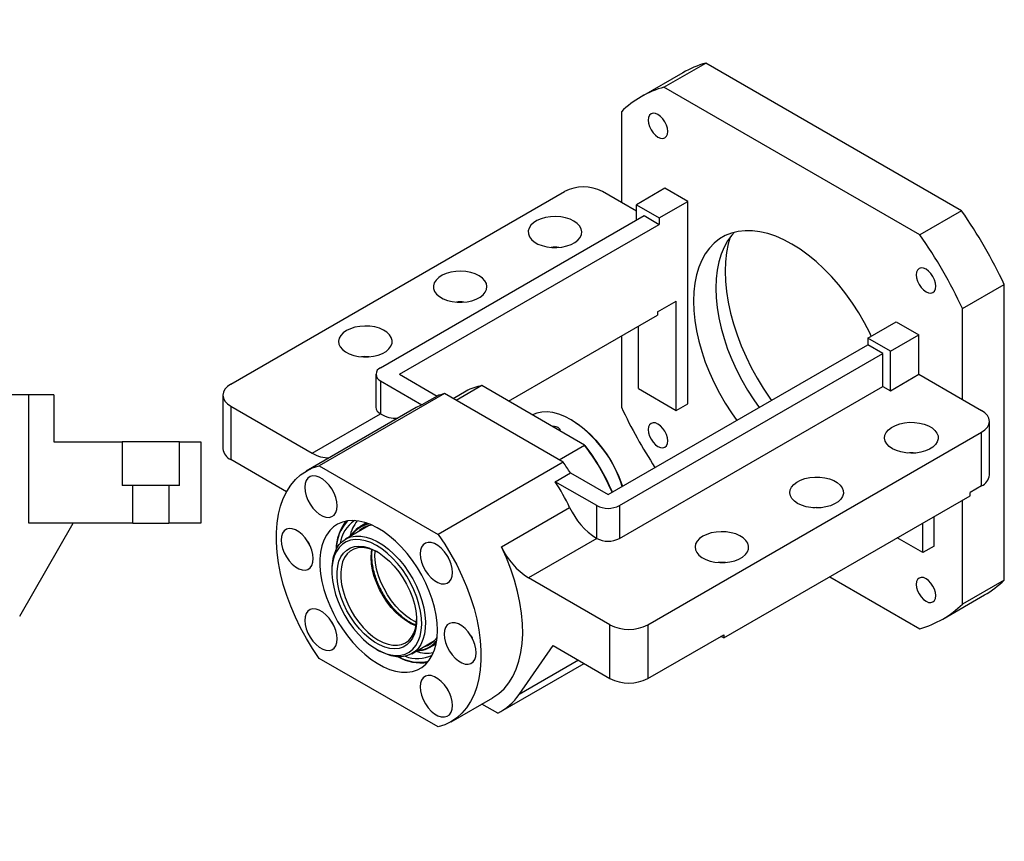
# Model space of a CAD drawing. Header units: millimetres. Extents: x 22 to 332, y 12 to 190.
# Tile 3 of 3: x 170 to 275, y 102 to 190. Entities that reach past the tile are written whole.
import ezdxf

# ---------------------------------------------------------------- set-up
doc = ezdxf.new("R2010")
doc.units = ezdxf.units.MM
doc.layers.add('圖層0', color=7, linetype='Continuous')
doc.styles.add('SLDTEXTSTYLE0', font='TXT', dxfattribs={"width": 0.7})
doc.styles.add('SLDTEXTSTYLE1', font='TXT', dxfattribs={"width": 0.7, "bigfont": 'bigfont'})
doc.styles.add('SLDTEXTSTYLE4', font='TXT', dxfattribs={"width": 0.625, "bigfont": 'bigfont'})

# ---------------------------------------------------------------- blocks, each defined once
blk = doc.blocks.new('SW_NOTE_2')
at = {"layer": '圖層0', "color": 0, "char_height": 2.6458, "attachment_point": 2}
for s, insert, style in [('\\M+19655\\M+196CA\\M+19AA4 BU-BU', (9.88, 3.41), 'SLDTEXTSTYLE1'), ('\\M+194E4\\M+197E1 1 : 3', (10.25, -1.26), 'SLDTEXTSTYLE4')]:
    blk.add_mtext(s, dxfattribs=dict(at, insert=insert, style=style))

msp = doc.modelspace()

# ---------------------------------------------------------------- linework, layer by layer
at = {"color": 7, "linetype": 'Continuous', "lineweight": 25}
for p, q in [((238.6168, 182.76), (243.0614, 185.3259)), ((270.3356, 169.5808), (243.0614, 185.3259)), ((240.6284, 184.2939), (236.1837, 181.728)), ((265.8909, 167.015), (238.6168, 182.76)), ((234.0711, 180.135), (234.0711, 170.4531)), ((192.4528, 151.0926), (228.0102, 171.6194)), ((234.0711, 170.4531), (232.0508, 171.6194)), ((238.7178, 171.97), (235.6873, 170.2206)), ((241.1421, 170.5705), (238.7178, 171.97)), ((235.6873, 169.5201), (234.0711, 170.4531)), ((235.6873, 170.2206), (238.1117, 168.821)), ((235.6873, 168.5876), (235.6873, 170.2206)), ((238.1117, 168.821), (241.1421, 170.5705)), ((241.1421, 148.9904), (241.1421, 170.5705)), ((208.4132, 152.8426), (236.4954, 169.0542)), ((236.4954, 169.0542), (238.1117, 168.1211)), ((270.3356, 169.5808), (265.8909, 167.015)), ((210.4335, 152.1428), (238.1117, 168.1211)), ((238.1117, 168.821), (238.1117, 168.1211)), ((270.4366, 159.1416), (274.8812, 161.7075)), ((274.8812, 130.2123), (274.8812, 161.7075)), ((237.9097, 158.7892), (239.93, 159.9555)), ((239.93, 148.2907), (239.93, 159.9555)), ((222.0516, 149.2847), (237.9097, 158.4393)), ((237.9097, 158.7892), (237.9097, 158.4393)), ((270.4366, 149.4598), (270.4366, 159.1416)), ((260.335, 155.9917), (263.3655, 157.7412)), ((263.3655, 157.7412), (265.7899, 156.3416)), ((235.8894, 150.6233), (235.8894, 157.273)), ((262.7594, 154.5922), (265.7899, 156.3416)), ((265.7899, 152.1423), (265.7899, 156.3416)), ((232.6569, 139.3136), (260.335, 155.2918)), ((234.0711, 156.2233), (234.0711, 148.6398)), ((262.7594, 154.5922), (260.335, 155.9917)), ((260.335, 155.9917), (260.335, 155.2918)), ((261.9513, 154.3588), (260.335, 155.2918)), ((233.869, 138.1473), (261.9513, 154.3588)), ((261.9513, 150.8593), (261.9513, 154.3588)), ((262.7594, 150.3928), (262.7594, 154.5922)), ((207.9111, 152.1428), (207.9111, 148.6434)), ((210.4335, 152.1428), (214.4453, 149.8269)), ((262.7594, 150.3928), (265.7899, 152.1423)), ((265.7899, 152.1423), (270.4366, 149.4598)), ((208.4132, 151.4431), (212.8291, 148.8938)), ((208.4132, 151.4431), (208.4132, 147.9436)), ((215.2206, 150.0792), (201.8866, 142.3816)), ((227.8697, 142.777), (215.2206, 150.0792)), ((217.5344, 150.3429), (216.1491, 149.5432)), ((219.1957, 150.9334), (216.4684, 149.3589)), ((230.1576, 144.6052), (219.1957, 150.9334)), ((233.869, 134.6478), (261.9513, 150.8593)), ((235.8894, 150.6233), (239.93, 148.2907)), ((261.9513, 150.8593), (262.7594, 150.3928)), ((170.9363, 149.9499), (164.3171, 149.9499)), ((170.9363, 136.2833), (170.9363, 149.9499)), ((173.6029, 149.9499), (170.9363, 149.9499)), ((173.6029, 149.9499), (173.6029, 144.9499)), ((191.616, 149.9263), (191.616, 144.2105)), ((214.4453, 149.8269), (212.8291, 148.8938)), ((239.93, 148.2907), (241.1421, 148.9904)), ((270.4366, 149.4598), (272.4569, 148.2935)), ((192.4528, 148.76), (192.4528, 143.0442)), ((192.4528, 148.76), (201.1419, 143.7439)), ((212.2153, 148.5919), (200.4975, 141.8274)), ((201.1419, 143.7439), (208.415, 147.9426)), ((208.4132, 147.9436), (208.415, 147.9426)), ((228.8193, 147.2434), (228.7183, 147.3017)), ((273.2937, 141.4114), (273.2937, 147.1272)), ((236.8995, 125.4341), (272.4569, 145.9609)), ((272.4569, 140.2451), (272.4569, 145.9609)), ((173.6029, 144.9499), (180.8809, 144.9499)), ((180.8809, 144.9499), (180.8809, 140.2833)), ((186.9916, 144.9499), (180.8809, 144.9499)), ((186.9916, 140.2833), (186.9916, 144.9499)), ((186.9916, 144.9499), (189.2696, 144.9499)), ((189.2696, 144.9499), (189.2696, 136.2833)), ((227.4303, 143.0307), (230.1576, 144.6052)), ((230.1576, 144.6052), (230.2288, 144.5641)), ((198.3884, 139.6177), (192.4528, 143.0442)), ((227.8697, 142.777), (214.5357, 135.0795)), ((201.8866, 142.3816), (214.5357, 135.0795)), ((227.0288, 140.6965), (228.6451, 141.6295)), ((231.4447, 138.1473), (227.0288, 140.6965)), ((228.6451, 141.6295), (232.6569, 139.3136)), ((182.021, 140.2833), (180.8809, 140.2833)), ((182.021, 136.2833), (182.021, 140.2833)), ((185.8516, 140.2833), (182.021, 140.2833)), ((185.8516, 140.2833), (185.8516, 136.2833)), ((186.9916, 140.2833), (185.8516, 140.2833)), ((272.4569, 140.2451), (271.2447, 139.5453)), ((244.9807, 124.0335), (271.2447, 139.1954)), ((270.4366, 127.6465), (270.4366, 138.7289)), ((271.2447, 139.1954), (271.2447, 139.5453)), ((221.2913, 133.745), (228.5644, 137.9436)), ((231.4447, 134.6478), (231.4447, 138.1473)), ((233.869, 138.1473), (233.869, 134.6478)), ((267.4061, 133.8286), (267.4061, 136.9794)), ((169.9588, 126.3447), (175.65, 136.2833)), ((182.021, 136.2833), (170.9363, 136.2833)), ((182.021, 136.2833), (185.8516, 136.2833)), ((189.2696, 136.2833), (185.8516, 136.2833)), ((207.1134, 135.9804), (204.6829, 134.5773)), ((206.9091, 136.2913), (206.2144, 135.8903)), ((207.0001, 135.915), (207.0484, 135.9622)), ((266.1939, 133.1288), (266.1939, 136.2796)), ((231.4429, 134.6488), (224.1698, 130.4502)), ((231.4447, 134.6478), (231.4429, 134.6488)), ((266.1939, 133.1288), (263.4649, 134.7042)), ((267.4061, 133.8286), (266.1939, 133.1288)), ((203.221, 131.3462), (203.221, 131.1129)), ((232.8589, 125.4341), (224.1698, 130.4502)), ((256.2915, 130.5631), (265.8909, 125.0215)), ((274.8812, 130.2123), (270.4366, 127.6465)), ((268.3239, 126.0534), (272.7686, 128.6193)), ((232.8589, 119.7183), (232.8589, 125.4341)), ((236.8995, 125.4341), (236.8995, 119.7183)), ((214.3306, 123.9337), (214.4353, 124.0685)), ((236.8995, 119.7183), (244.9807, 124.3835)), ((244.9807, 124.0335), (244.6776, 124.2085)), ((244.9807, 124.3835), (244.9807, 124.0335)), ((208.0084, 122.8201), (208.2104, 122.7035)), ((211.7395, 122.3536), (214.17, 123.7568)), ((213.6424, 123.0233), (214.3371, 123.4243)), ((214.1217, 123.7095), (214.0566, 123.6913)), ((214.3998, 123.7822), (214.3047, 123.6607)), ((214.3825, 123.6701), (214.3386, 123.6158)), ((223.1751, 118.0028), (226.798, 123.2172)), ((226.798, 123.2172), (232.8589, 119.7183)), ((214.5357, 114.5493), (201.8866, 121.8515)), ((221.2266, 116.1848), (230.1032, 121.3091)), ((215.9248, 115.1036), (220.3695, 117.6694)), ((220.8971, 116.0086), (219.1949, 116.9913))]:
    msp.add_line(p, q, dxfattribs=at)
at = {"color": 8, "linetype": 'Continuous', "lineweight": 25}
msp.add_line((229.5028, 121.6557), (223.1751, 118.0028), dxfattribs=at)
at = {"color": 7, "linetype": 'Continuous', "lineweight": 25, "flags": 128}
for points in [[(239.0086, 178.0337), (238.9731, 178.3651), (238.8692, 178.7149), (238.7038, 179.0592), (238.4883, 179.3745), (238.2374, 179.6394), (237.9681, 179.8358), (237.6988, 179.9503), (237.4479, 179.9752), (237.2324, 179.9086), (237.067, 179.7552), (236.9631, 179.5255), (236.9277, 179.235), (236.9631, 178.9035), (237.067, 178.5538), (237.2324, 178.2095), (237.4479, 177.8941), (237.6988, 177.6292), (237.9681, 177.4328), (238.2374, 177.3183), (238.4883, 177.2935), (238.7038, 177.36), (238.8692, 177.5134), (238.9731, 177.7432), (239.0086, 178.0337)], [(229.0203, 168.4704), (228.6015, 168.6701), (228.1247, 168.8204), (227.6073, 168.9158), (227.068, 168.9531), (226.5262, 168.9307), (226.0015, 168.8495), (225.513, 168.7125), (225.0781, 168.5246), (224.7127, 168.2926), (224.43, 168.0248), (224.2402, 167.731), (224.1501, 167.4218), (224.1631, 167.1083), (224.2785, 166.8019), (224.4924, 166.5137), (224.7968, 166.254), (225.1809, 166.0323), (225.6307, 165.8565), (226.13, 165.7331), (226.6608, 165.6664), (227.2038, 165.6589), (227.7395, 165.7109), (228.2484, 165.8205), (228.7122, 165.9837), (229.1142, 166.1947), (229.4397, 166.4457), (229.677, 166.7277), (229.8176, 167.0306), (229.8563, 167.3434), (229.7919, 167.6547), (229.6265, 167.9534), (229.3662, 168.2286), (229.0203, 168.4704)], [(260.7098, 156.2081), (260.5442, 156.5561), (259.983, 157.6452), (259.3691, 158.7086), (258.7065, 159.7391), (257.9998, 160.7297), (257.2539, 161.6735), (256.4739, 162.5642), (255.665, 163.3957), (254.8328, 164.1622), (253.983, 164.8585), (253.1214, 165.4799), (252.2538, 166.0222), (251.3863, 166.4816), (250.5247, 166.855), (249.6749, 167.1398), (248.8427, 167.3341), (248.0338, 167.4366), (247.2537, 167.4465), (246.5078, 167.3639), (245.8012, 167.1892), (245.1386, 166.9237), (244.5246, 166.5691), (243.9634, 166.128), (243.4589, 165.6032), (243.0144, 164.9985), (242.6331, 164.3178), (242.3175, 163.566), (242.0697, 162.748), (241.8915, 161.8695), (241.7841, 160.9366), (241.7482, 159.9555), (241.7841, 158.933), (241.8915, 157.876), (242.0697, 156.7918), (242.3175, 155.6878), (242.6331, 154.5715), (243.0144, 153.4506), (243.4589, 152.3327), (243.9634, 151.2254), (244.5246, 150.1363), (245.1386, 149.0729), (245.8012, 148.0424), (246.3737, 147.2321)], [(246.1141, 167.2792), (245.8429, 166.9794), (245.3984, 166.3747), (245.017, 165.6941), (244.7014, 164.9422), (244.4537, 164.1242), (244.2755, 163.2458), (244.1681, 162.3128), (244.1322, 161.3317)], [(245.6661, 166.7581), (245.4715, 166.0503), (245.2946, 165.1256), (245.188, 164.1475), (245.1525, 163.122), (245.188, 162.0553), (245.2946, 160.9542), (245.4715, 159.8253), (245.7176, 158.6756), (246.0313, 157.5123), (246.4109, 156.3425), (246.8539, 155.1733), (247.3575, 154.0121), (247.9188, 152.8659), (248.5342, 151.7419), (249.1999, 150.647), (249.9119, 149.5878), (250.0701, 149.366)], [(218.9188, 162.639), (218.4999, 162.8386), (218.0232, 162.9889), (217.5058, 163.0844), (216.9665, 163.1216), (216.4247, 163.0992), (215.9, 163.0181), (215.4114, 162.881), (214.9766, 162.6931), (214.6112, 162.4611), (214.3285, 162.1933), (214.1387, 161.8995), (214.0486, 161.5903), (214.0615, 161.2768), (214.177, 160.9704), (214.3908, 160.6822), (214.6953, 160.4225), (215.0794, 160.2008), (215.5292, 160.025), (216.0285, 159.9016), (216.5593, 159.8349), (217.1023, 159.8275), (217.638, 159.8795), (218.1469, 159.989), (218.6107, 160.1522), (219.0126, 160.3632), (219.3381, 160.6142), (219.5755, 160.8963), (219.7161, 161.1991), (219.7548, 161.5119), (219.6903, 161.8233), (219.5249, 162.1219), (219.2646, 162.3972), (218.9188, 162.639)], [(267.58, 161.5397), (267.5445, 161.8712), (267.4406, 162.221), (267.2753, 162.5652), (267.0598, 162.8806), (266.8088, 163.1455), (266.5395, 163.3419), (266.2702, 163.4564), (266.0193, 163.4812), (265.8038, 163.4147), (265.6385, 163.2613), (265.5345, 163.0315), (265.4991, 162.741), (265.5345, 162.4096), (265.6385, 162.0598), (265.8038, 161.7155), (266.0193, 161.4002), (266.2702, 161.1353), (266.5395, 160.9389), (266.8088, 160.8244), (267.0598, 160.7995), (267.2753, 160.8661), (267.4406, 161.0195), (267.5445, 161.2492), (267.58, 161.5397)], [(244.1322, 161.3317), (244.1681, 160.3092), (244.2755, 159.2522), (244.4537, 158.168), (244.7014, 157.064), (245.017, 155.9477), (245.3984, 154.8268), (245.8429, 153.7089), (246.3474, 152.6016), (246.9086, 151.5125), (247.5225, 150.4491), (248.1851, 149.4186), (248.7576, 148.6084)], [(204.7767, 156.8075), (204.4308, 156.5657), (204.1705, 156.2905), (204.0051, 155.9918), (203.9406, 155.6804), (203.9794, 155.3676), (204.12, 155.0648), (204.3573, 154.7827), (204.6828, 154.5317), (205.0847, 154.3208), (205.5485, 154.1576), (206.0575, 154.048), (206.5931, 153.996), (207.1362, 154.0034), (207.6669, 154.0701), (208.1662, 154.1935), (208.6161, 154.3693), (209.0002, 154.591), (209.3046, 154.8507), (209.5184, 155.1389), (209.6339, 155.4454), (209.6468, 155.7588), (209.5567, 156.0681), (209.3669, 156.3619), (209.0842, 156.6296), (208.7188, 156.8616), (208.284, 157.0496), (207.7954, 157.1866), (207.2708, 157.2677), (206.729, 157.2901), (206.1896, 157.2529), (205.6722, 157.1574), (205.1955, 157.0071), (204.7767, 156.8075)], [(207.1978, 154.0081), (206.729, 154.0239), (206.3961, 154.0081)], [(192.4528, 151.0926), (192.0975, 150.8427), (191.8334, 150.5575), (191.6709, 150.2481), (191.616, 149.9263), (191.6709, 149.6045), (191.8334, 149.2951), (192.0975, 149.01), (192.4528, 148.76)], [(228.7173, 147.3023), (228.062, 147.6396), (227.4144, 147.8908), (226.782, 148.0531), (226.1724, 148.1246), (225.5925, 148.1043), (225.0494, 147.9926), (224.5973, 147.8151)], [(272.4569, 145.9609), (272.8122, 146.2108), (273.0762, 146.496), (273.2388, 146.8054), (273.2937, 147.1272), (273.2388, 147.449), (273.0762, 147.7584), (272.8122, 148.0436), (272.4569, 148.2935)], [(228.8183, 147.244), (229.4739, 146.8237), (230.1216, 146.325), (230.7535, 145.7539), (231.3618, 145.1174), (231.9393, 144.4231), (232.4789, 143.6795), (232.9741, 142.8957), (233.4188, 142.0811), (233.8077, 141.2456), (234.136, 140.3994), (234.2021, 140.2056)], [(239.0086, 145.0404), (238.9731, 145.3719), (238.8692, 145.7217), (238.7038, 146.0659), (238.4883, 146.3813), (238.2374, 146.6462), (237.9681, 146.8426), (237.6988, 146.9571), (237.4479, 146.9819), (237.2324, 146.9154), (237.067, 146.762), (236.9631, 146.5322), (236.9277, 146.2417), (236.9631, 145.9103), (237.067, 145.5605), (237.2324, 145.2162), (237.4479, 144.9009), (237.6988, 144.636), (237.9681, 144.4396), (238.2374, 144.3251), (238.4883, 144.3003), (238.7038, 144.3668), (238.8692, 144.5202), (238.9731, 144.7499), (239.0086, 145.0404)], [(262.9614, 144.2115), (262.6156, 144.4533), (262.3553, 144.7285), (262.1899, 145.0271), (262.1254, 145.3385), (262.1642, 145.6513), (262.3047, 145.9542), (262.5421, 146.2362), (262.8676, 146.4872), (263.2695, 146.6982), (263.7333, 146.8614), (264.2423, 146.9709), (264.7779, 147.0229), (265.3209, 147.0155), (265.8517, 146.9488), (266.351, 146.8254), (266.8009, 146.6496), (267.1849, 146.4279), (267.4894, 146.1682), (267.7032, 145.88), (267.8187, 145.5736), (267.8316, 145.2601), (267.7415, 144.9509), (267.5517, 144.6571), (267.269, 144.3893), (266.9036, 144.1573), (266.4688, 143.9694), (265.9802, 143.8324), (265.4555, 143.7512), (264.9138, 143.7288), (264.3744, 143.7661), (263.857, 143.8615), (263.3803, 144.0118), (262.9614, 144.2115)], [(201.8866, 121.8515), (201.1729, 122.9028), (200.5075, 123.9923), (199.8949, 125.1124), (199.3393, 126.2555), (198.8445, 127.4138), (198.4139, 128.5793), (198.0504, 129.744), (197.7566, 130.8999), (197.5345, 132.0392), (197.3856, 133.1539), (197.3109, 134.2365), (197.3109, 135.2796), (197.3856, 136.2759), (197.5345, 137.2187), (197.7566, 138.1015), (198.0504, 138.9183), (198.4139, 139.6634), (198.8445, 140.3317), (199.3393, 140.9187), (199.8949, 141.4203), (200.5075, 141.8331), (201.1729, 142.1543), (201.8866, 142.3816)], [(203.7856, 138.1138), (203.748, 138.5478), (203.6371, 139.0061), (203.4576, 139.4688), (203.2174, 139.9155), (202.9269, 140.3269), (202.599, 140.6848), (202.2478, 140.9737), (201.8888, 141.181), (201.5377, 141.2975), (201.2097, 141.3182), (200.9192, 141.2422), (200.679, 141.0728), (200.4995, 140.8174), (200.3886, 140.4872), (200.3511, 140.0965), (200.3886, 139.6626), (200.4995, 139.2043), (200.679, 138.7416), (200.9192, 138.2949), (201.2097, 137.8835), (201.5377, 137.5256), (201.8888, 137.2367), (202.2478, 137.0294), (202.599, 136.9129), (202.9269, 136.8922), (203.2174, 136.9682), (203.4576, 137.1376), (203.6371, 137.393), (203.748, 137.7232), (203.7856, 138.1138)], [(252.8599, 138.38), (252.5141, 138.6218), (252.2538, 138.897), (252.0884, 139.1957), (252.0239, 139.507), (252.0626, 139.8198), (252.2032, 140.1227), (252.4406, 140.4047), (252.7661, 140.6557), (253.168, 140.8667), (253.6318, 141.0299), (254.1407, 141.1395), (254.6764, 141.1915), (255.2194, 141.184), (255.7502, 141.1173), (256.2495, 140.9939), (256.6993, 140.8181), (257.0834, 140.5964), (257.3879, 140.3367), (257.6017, 140.0485), (257.7172, 139.7421), (257.7301, 139.4286), (257.64, 139.1194), (257.4502, 138.8256), (257.1675, 138.5578), (256.8021, 138.3258), (256.3673, 138.1379), (255.8787, 138.0009), (255.354, 137.9197), (254.8122, 137.8973), (254.2729, 137.9346), (253.7555, 138.03), (253.2788, 138.1803), (252.8599, 138.38)], [(203.2074, 139.9316), (203.3436, 139.6944), (203.3536, 139.6784)], [(214.4741, 124.8499), (214.4386, 125.6392), (214.3326, 126.4604), (214.1572, 127.3044), (213.9144, 128.1615), (213.607, 129.022), (213.2385, 129.8763), (212.813, 130.7146), (212.3354, 131.5273), (211.811, 132.3054), (211.2459, 133.04), (210.6464, 133.7228), (210.0192, 134.346), (209.3716, 134.9025), (208.7109, 135.3861), (208.0445, 135.7914), (207.3799, 136.1136), (206.7248, 136.3491), (206.0865, 136.4953), (205.4723, 136.5506), (204.8892, 136.5142), (204.3437, 136.3866), (203.8419, 136.1693), (203.3897, 135.8647), (202.9922, 135.4763), (202.6537, 135.0084), (202.3783, 134.4664), (202.1689, 133.8564), (202.028, 133.1853), (201.9571, 132.4608), (201.9571, 131.6909), (202.028, 130.8846), (202.1689, 130.0508), (202.3783, 129.199), (202.6537, 128.339), (202.9922, 127.4803), (203.3897, 126.6329), (203.8419, 125.8062), (204.3437, 125.0096), (204.8892, 124.2522), (205.4723, 123.5425), (206.0865, 122.8886), (206.7248, 122.2979), (207.3799, 121.7771), (208.0445, 121.332), (208.7109, 120.9678), (209.3716, 120.6886), (210.0192, 120.4974), (210.6464, 120.3965), (211.2459, 120.3871), (211.811, 120.4692), (212.3354, 120.6418), (212.813, 120.9032), (213.2385, 121.2502), (213.607, 121.6789), (213.9144, 122.1846), (214.1572, 122.7614), (214.3326, 123.4029), (214.4386, 124.1017), (214.4741, 124.8499)], [(201.2411, 132.4892), (201.2036, 132.9231), (201.0927, 133.3815), (200.9132, 133.8441), (200.6729, 134.2909), (200.3825, 134.7022), (200.0545, 135.0602), (199.7034, 135.3491), (199.3444, 135.5563), (198.9932, 135.6728), (198.6652, 135.6936), (198.3748, 135.6176), (198.1346, 135.4481), (197.9551, 135.1927), (197.8441, 134.8625), (197.8066, 134.4719), (197.8441, 134.0379), (197.9551, 133.5796), (198.1346, 133.117), (198.3748, 132.6702), (198.6652, 132.2589), (198.9932, 131.9009), (199.3444, 131.612), (199.7034, 131.4047), (200.0545, 131.2882), (200.3825, 131.2675), (200.6729, 131.3435), (200.9132, 131.5129), (201.0927, 131.7683), (201.2036, 132.0985), (201.2411, 132.4892)], [(242.7584, 134.8811), (242.4126, 134.6393), (242.1522, 134.3641), (241.9868, 134.0654), (241.9224, 133.754), (241.9611, 133.4413), (242.1017, 133.1384), (242.339, 132.8563), (242.6645, 132.6053), (243.0665, 132.3944), (243.5303, 132.2312), (244.0392, 132.1216), (244.5749, 132.0696), (245.1179, 132.077), (245.6487, 132.1437), (246.148, 132.2671), (246.5978, 132.4429), (246.9819, 132.6646), (247.2863, 132.9243), (247.5002, 133.2126), (247.6156, 133.519), (247.6286, 133.8324), (247.5385, 134.1417), (247.3487, 134.4355), (247.066, 134.7032), (246.7006, 134.9352), (246.2657, 135.1232), (245.7772, 135.2602), (245.2525, 135.3413), (244.7107, 135.3637), (244.1714, 135.3265), (243.654, 135.231), (243.1772, 135.0807), (242.7584, 134.8811)], [(200.663, 134.3069), (200.7992, 134.0698), (200.8091, 134.0537)], [(203.7028, 133.2519), (203.4782, 132.7521), (203.3223, 132.1856), (203.2374, 131.5609), (203.2249, 130.8876), (203.2849, 130.1757), (203.4166, 129.4361), (203.6178, 128.6801), (203.8856, 127.919), (204.2159, 127.1645), (204.6037, 126.4279), (205.0432, 125.7204), (205.5276, 125.0528), (206.0496, 124.4351), (206.6013, 123.8768), (207.1744, 123.3862), (207.7601, 122.9709), (208.3496, 122.6371), (208.934, 122.3899), (209.5043, 122.233), (210.0519, 122.1689), (210.5686, 122.1984), (211.0465, 122.3211), (211.4783, 122.5352), (211.8576, 122.8375), (212.1785, 123.2233), (212.4362, 123.6868), (212.6268, 124.2209), (212.7474, 124.8177), (212.7962, 125.4679), (212.7724, 126.1619), (212.6764, 126.889), (212.5096, 127.6382), (212.2747, 128.3982), (211.975, 129.1574), (211.6153, 129.9044), (211.2009, 130.6278), (210.7381, 131.3167), (210.2339, 131.9606), (209.696, 132.5497), (209.1325, 133.0751), (208.552, 133.5289), (207.9633, 133.9042), (207.3753, 134.1952), (206.7969, 134.3977), (206.2368, 134.5084), (205.7036, 134.5257), (205.2054, 134.4495), (204.7497, 134.2807), (204.3434, 134.022), (203.9926, 133.6774), (203.7028, 133.2519)], [(203.7231, 133.5754), (204.0188, 134.0111), (204.3756, 134.3659), (204.7883, 134.6346), (205.2509, 134.8134), (205.7568, 134.8996), (206.2984, 134.892), (206.8679, 134.7907), (207.457, 134.5971), (208.057, 134.3141), (208.6594, 133.9459), (209.2552, 133.4977), (209.8357, 132.9761), (210.3926, 132.3888), (210.9177, 131.7443), (211.4033, 131.0519), (211.8424, 130.3218), (212.2285, 129.5647), (212.556, 128.7915), (212.8202, 128.0136), (213.0171, 127.2422), (213.144, 126.4887), (213.1989, 125.7641), (213.1812, 125.0788), (213.0909, 124.4429), (212.9295, 123.8656), (212.6993, 123.3555), (212.4036, 122.9198), (212.0468, 122.565), (211.634, 122.2963), (211.1714, 122.1175), (210.6656, 122.0313), (210.124, 122.0389), (209.5545, 122.1402), (208.9654, 122.3338), (208.3653, 122.6168), (208.2104, 122.7035)], [(214.5357, 135.0795), (215.2494, 134.0281), (215.9148, 132.9386), (216.5275, 131.8185), (217.0831, 130.6754), (217.5779, 129.5171), (218.0085, 128.3516), (218.3719, 127.1869), (218.6657, 126.031), (218.8878, 124.8917), (219.0367, 123.777), (219.1115, 122.6944), (219.1115, 121.6513), (219.0367, 120.655), (218.8878, 119.7122), (218.6657, 118.8294), (218.3719, 118.0126), (218.0085, 117.2676), (217.5779, 116.5992), (217.0831, 116.0122), (216.5275, 115.5106), (215.9148, 115.0978), (215.2494, 114.7766), (214.5357, 114.5493)], [(204.1934, 132.6933), (204.4681, 133.0916), (204.8034, 133.4086), (205.1936, 133.6391), (205.6319, 133.7791), (206.1109, 133.8262), (206.6224, 133.7795), (207.1577, 133.6399), (207.7075, 133.4098), (208.2624, 133.0931), (208.813, 132.6952), (209.3499, 132.223), (209.8638, 131.6845), (210.346, 131.0889), (210.7882, 130.4464), (211.1829, 129.768), (211.5232, 129.0653), (211.8035, 128.3504), (212.0188, 127.6354), (212.1655, 126.9327), (212.241, 126.2542), (212.2442, 125.6115), (212.1749, 125.0157), (212.0344, 124.4769), (211.8249, 124.0043), (211.5502, 123.6061), (211.2149, 123.289), (210.8247, 123.0585), (210.3864, 122.9185), (209.9073, 122.8715), (209.3958, 122.9181), (208.8606, 123.0577), (208.3108, 123.2878), (207.7559, 123.6045), (207.2053, 124.0024), (206.6684, 124.4747), (206.1545, 125.0132), (205.6723, 125.6088), (205.2301, 126.2513), (204.8354, 126.9297), (204.4951, 127.6323), (204.2148, 128.3473), (203.9995, 129.0622), (203.8528, 129.765), (203.7772, 130.4435), (203.7741, 131.0861), (203.8434, 131.682), (203.9839, 132.2208), (204.1934, 132.6933)], [(208.1121, 133.1872), (208.0137, 133.2398), (207.4776, 133.4774), (206.9545, 133.6255), (206.4539, 133.6815), (205.9846, 133.6444), (205.555, 133.515), (205.1729, 133.2954), (204.845, 132.9896), (204.5771, 132.6031)], [(216.0713, 131.0215), (216.0338, 131.4554), (215.9228, 131.9137), (215.7433, 132.3764), (215.5031, 132.8231), (215.2127, 133.2345), (214.8847, 133.5924), (214.5335, 133.8813), (214.1745, 134.0886), (213.8234, 134.2051), (213.4954, 134.2258), (213.205, 134.1498), (212.9647, 133.9804), (212.7852, 133.725), (212.6743, 133.3948), (212.6368, 133.0042), (212.6743, 132.5702), (212.7852, 132.1119), (212.9647, 131.6492), (213.205, 131.2025), (213.4954, 130.7911), (213.8234, 130.4332), (214.1745, 130.1443), (214.5335, 129.937), (214.8847, 129.8205), (215.2127, 129.7998), (215.5031, 129.8758), (215.7433, 130.0452), (215.9228, 130.3006), (216.0338, 130.6308), (216.0713, 131.0215)], [(220.3695, 117.6694), (220.389, 117.6807), (221.0125, 118.1084), (221.5761, 118.6288), (222.0756, 119.2382), (222.5076, 119.9321), (222.8688, 120.7058), (223.1568, 121.5535), (223.3695, 122.4692), (223.5053, 123.4463), (223.5632, 124.4779), (223.5429, 125.5565), (223.4445, 126.6744), (223.2686, 127.8235), (223.0167, 128.9956), (222.6903, 130.1824), (222.292, 131.3752), (221.8246, 132.5656), (221.2913, 133.745)], [(204.5771, 132.6031), (204.3741, 132.1427), (204.2396, 131.6168), (204.1759, 131.0346), (204.1842, 130.4065), (204.2645, 129.7438), (204.4151, 129.0584), (204.6335, 128.3623), (204.9157, 127.668), (205.2567, 126.988), (205.6505, 126.3344), (206.0899, 125.7188), (206.5672, 125.1522), (207.0739, 124.6447), (207.6008, 124.2054), (208.1386, 123.8421), (208.6778, 123.5614), (209.2085, 123.3681), (209.7215, 123.2658), (210.2076, 123.2563), (210.658, 123.3398), (211.0648, 123.5147), (211.4206, 123.778), (211.7192, 124.1249), (211.9551, 124.5492), (212.1243, 125.0435), (212.2236, 125.5988), (212.2506, 126.0184)], [(215.4931, 132.8392), (215.6293, 132.602), (215.6393, 132.586)], [(245.1795, 132.0817), (244.7107, 132.0975), (244.3779, 132.0817)], [(267.58, 128.5465), (267.5445, 128.8779), (267.4406, 129.2277), (267.2753, 129.572), (267.0598, 129.8873), (266.8088, 130.1522), (266.5395, 130.3486), (266.2702, 130.4632), (266.0193, 130.488), (265.8038, 130.4214), (265.6385, 130.2681), (265.5345, 130.0383), (265.4991, 129.7478), (265.5345, 129.4164), (265.6385, 129.0666), (265.8038, 128.7223), (266.0193, 128.407), (266.2702, 128.1421), (266.5395, 127.9457), (266.8088, 127.8312), (267.0598, 127.8063), (267.2753, 127.8729), (267.4406, 128.0262), (267.5445, 128.256), (267.58, 128.5465)], [(203.7856, 123.9268), (203.748, 124.3607), (203.6371, 124.819), (203.4576, 125.2817), (203.2174, 125.7284), (202.9269, 126.1398), (202.599, 126.4977), (202.2478, 126.7866), (201.8888, 126.9939), (201.5377, 127.1104), (201.2097, 127.1311), (200.9192, 127.0551), (200.679, 126.8857), (200.4995, 126.6303), (200.3886, 126.3001), (200.3511, 125.9095), (200.3886, 125.4755), (200.4995, 125.0172), (200.679, 124.5545), (200.9192, 124.1078), (201.2097, 123.6964), (201.5377, 123.3385), (201.8888, 123.0496), (202.2478, 122.8423), (202.599, 122.7258), (202.9269, 122.7051), (203.2174, 122.7811), (203.4576, 122.9505), (203.6371, 123.2059), (203.748, 123.5361), (203.7856, 123.9268)], [(203.2074, 125.7445), (203.3436, 125.5073), (203.3536, 125.4913)], [(218.6157, 122.459), (218.5782, 122.893), (218.4673, 123.3513), (218.2878, 123.8139), (218.0476, 124.2607), (217.7571, 124.6721), (217.4291, 125.03), (217.078, 125.3189), (216.719, 125.5262), (216.3678, 125.6427), (216.0399, 125.6634), (215.7494, 125.5874), (215.5092, 125.418), (215.3297, 125.1626), (215.2188, 124.8324), (215.1812, 124.4417), (215.2188, 124.0078), (215.3297, 123.5495), (215.5092, 123.0868), (215.7494, 122.64), (216.0399, 122.2287), (216.3678, 121.8707), (216.719, 121.5818), (217.078, 121.3746), (217.4291, 121.2581), (217.7571, 121.2373), (218.0476, 121.3134), (218.2878, 121.4828), (218.4673, 121.7382), (218.5782, 122.0684), (218.6157, 122.459)], [(218.0376, 124.2767), (218.1738, 124.0396), (218.1837, 124.0236)], [(216.0713, 116.8344), (216.0338, 117.2683), (215.9228, 117.7266), (215.7433, 118.1893), (215.5031, 118.636), (215.2127, 119.0474), (214.8847, 119.4053), (214.5335, 119.6943), (214.1745, 119.9015), (213.8234, 120.018), (213.4954, 120.0387), (213.205, 119.9627), (212.9647, 119.7933), (212.7852, 119.5379), (212.6743, 119.2077), (212.6368, 118.8171), (212.6743, 118.3831), (212.7852, 117.9248), (212.9647, 117.4621), (213.205, 117.0154), (213.4954, 116.604), (213.8234, 116.2461), (214.1745, 115.9572), (214.5335, 115.7499), (214.8847, 115.6334), (215.2127, 115.6127), (215.5031, 115.6887), (215.7433, 115.8581), (215.9228, 116.1135), (216.0338, 116.4437), (216.0713, 116.8344)], [(215.4931, 118.6521), (215.6293, 118.4149), (215.6393, 118.3989)]]:
    msp.add_lwpolyline(points, dxfattribs=at)
at = {"color": 8, "linetype": 'Continuous', "lineweight": 25, "flags": 128}
for points in [[(212.1834, 125.3174), (212.1773, 125.3196), (211.6411, 125.5572), (211.1014, 125.8799), (210.5679, 126.2821), (210.0499, 126.7565), (209.5569, 127.2948), (209.0975, 127.8872), (208.6799, 128.5232), (208.3117, 129.1916), (207.9994, 129.8802), (207.7485, 130.5769), (207.5636, 131.2693), (207.4479, 131.9449), (207.4035, 132.5917), (207.4313, 133.1982), (207.4715, 133.4796)], [(212.2333, 125.6976), (212.1494, 125.7377), (211.6096, 126.0444), (211.0741, 126.4318), (210.5524, 126.8929), (210.0538, 127.4195), (209.5873, 128.0022), (209.161, 128.6307), (208.7827, 129.2937), (208.4592, 129.9794), (208.196, 130.6755), (207.9981, 131.3697), (207.8688, 132.0495), (207.8106, 132.7027), (207.8243, 133.3179), (207.8256, 133.3327)]]:
    msp.add_lwpolyline(points, dxfattribs=at)
at = {"color": 7, "linetype": 'Continuous', "lineweight": 25}
for centre, radius, start, end in [((246.0728, 174.8419), 10.9079, 106.026108, 119.942459), ((241.6038, 172.3391), 10.8406, 105.994383, 134.016369), ((230.0305, 167.7203), 4.3915, 62.609682, 117.390331), ((224.7465, 138.0111), 55.4527, 25.297955, 34.702045), ((220.3019, 135.4453), 55.4527, 25.297955, 34.702045), ((227, 160.762), 4.9254, 85.332041, 94.667897), ((216.8985, 154.9309), 4.925, 85.331756, 94.668244), ((208.6788, 152.1428), 0.7485, 110.783345, 249.216716), ((216.4927, 144.8531), 5.3787, 103.679694, 112.37331), ((219.9894, 146.0678), 4.9298, 99.264404, 119.866818), ((208.769, 148.7289), 0.8622, 185.695011, 245.625299), ((210.0816, 150.5311), 3.0786, 237.224221, 273.126044), ((214.7995, 144.1138), 5.1702, 112.402612, 119.988706), ((284.219, 172.3429), 55.4675, 205.298319, 212.917717), ((221.5867, 136.1765), 13.2147, 17.685644, 57.343914), ((193.0458, 144.3531), 1.4369, 185.694365, 245.625824), ((202.8085, 146.3324), 3.0786, 237.224221, 273.126044), ((210.5856, 129.8357), 24.5194, 23.378027, 37.039125), ((210.8266, 129.975), 24.2752, 23.31068, 36.940686), ((264.9817, 138.836), 4.925, 85.331658, 94.66828), ((206.4588, 127.4746), 26.3171, 32.538147, 35.553491), ((204.5634, 126.3601), 26.65, 25.763192, 32.544159), ((271.8638, 141.554), 1.437, 294.37455, 354.305356), ((235.5528, 141.1442), 7.6864, 204.607134, 237.676844), ((232.6569, 140.4868), 2.6349, 242.609606, 297.390374), ((254.8802, 133.0049), 4.9246, 85.331373, 94.668627), ((208.638, 133.4341), 4.9621, 142.040433, 179.380026), ((208.2578, 133.4094), 4.5743, 137.226208, 178.814883), ((207.613, 133.5895), 3.5562, 123.798063, 171.787151), ((209.0415, 134.0123), 3.9901, 141.115091, 168.024382), ((207.5119, 133.6333), 2.6005, 98.118614, 150.873676), ((207.5401, 133.5908), 2.5921, 96.41575, 148.273012), ((207.7526, 133.6024), 2.4632, 95.508785, 135.023344), ((232.6569, 136.9873), 2.6349, 242.609606, 297.390374), ((207.8562, 131.4734), 4.6369, 153.043003, 181.571975), ((228.2797, 136.9455), 7.6864, 204.607134, 237.676844), ((267.3208, 138.0414), 10.8836, 300.03645, 314.000191), ((262.9038, 135.4424), 10.8406, 285.994383, 314.016369), ((234.8792, 129.3332), 4.3915, 242.609632, 297.390343), ((212.4455, 125.4727), 2.4335, 284.789034, 320.772071), ((212.3281, 125.2941), 2.6189, 269.315083, 320.144677), ((212.3165, 125.3165), 2.5873, 271.66892, 320.211338), ((212.7022, 126.2176), 4.8343, 240.1021, 278.466678), ((212.5197, 126.0606), 4.5998, 241.300619, 282.647535), ((212.3447, 125.5068), 3.6679, 248.981951, 295.422104), ((213.4237, 126.3346), 3.9159, 251.710369, 279.13944), ((234.8792, 123.6174), 4.3915, 242.609632, 297.390343), ((218.2055, 121.3815), 6.0094, 296.609055, 325.788461)]:
    msp.add_arc(centre, radius, start, end, dxfattribs=at)
for points, knots in [([(226.7103, 146.5953), (226.7134, 146.5959), (226.7948, 146.612), (226.9676, 146.6015), (227.1716, 146.563), (227.2732, 146.5118), (227.3132, 146.4917)], [0, 0, 0, 0, 0.01474109, 0.38652575, 0.75884235, 1, 1, 1, 1]), ([(227.3132, 146.4917), (227.3647, 146.4545), (227.4678, 146.3802), (227.5341, 146.2481), (227.5189, 146.1652), (227.5128, 146.132)], [0, 0, 0, 0, 0.37469303, 0.74935521, 1, 1, 1, 1]), ([(212.1855, 125.3868), (212.0265, 125.4569), (211.7042, 125.599), (211.2087, 125.9072), (210.7127, 126.2819), (210.2273, 126.7224), (209.7608, 127.2201), (209.321, 127.7678), (208.9149, 128.3568), (208.5494, 128.9777), (208.2304, 129.6205), (207.963, 130.2746), (207.7513, 130.9295), (207.5989, 131.5739), (207.5059, 132.1988), (207.4797, 132.788), (207.4914, 133.203), (207.5291, 133.4021), (207.5354, 133.4353)], [0, 0, 0, 0, 0.06410589, 0.1298815, 0.19566347, 0.26151773, 0.32746095, 0.39348356, 0.45956427, 0.52567695, 0.5917936, 0.65787703, 0.72389711, 0.78982545, 0.85563713, 0.92131684, 0.9868724, 1, 1, 1, 1])]:
    msp.add_open_spline(points, degree=3, knots=knots, dxfattribs=at)

# ---------------------------------------------------------------- block references
at = {"layer": '圖層0'}
msp.add_blockref('SW_NOTE_2', (141.6987, 110.7178), dxfattribs=at)

# ---------------------------------------------------------------- texts
at = {"layer": '圖層0', "color": 7, "insert": (127.4628, 189.8242), "char_height": 6.87917, "attachment_point": 1, "style": 'SLDTEXTSTYLE0'}
msp.add_mtext('MBCK40L-H', dxfattribs=at)

doc.saveas('drawing.dxf')
